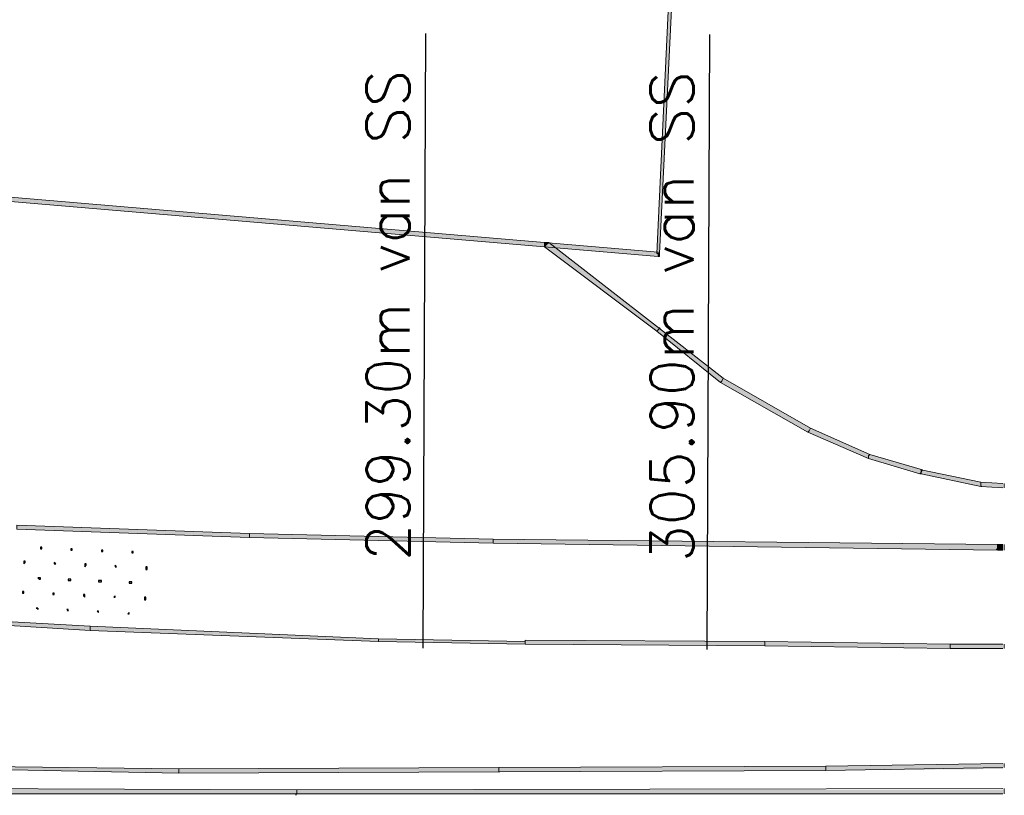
# Model space of a CAD drawing. Header units: millimetres. Extents: x -27 to 2301, y -256 to 766.
# Tile 84 of 97: x 389 to 412, y 95 to 113. Entities that reach past the tile are written whole.
import ezdxf
from ezdxf.enums import TextEntityAlignment as Align

# ---------------------------------------------------------------- set-up
doc = ezdxf.new("R2010")
doc.units = ezdxf.units.MM
doc.layers.add('SIV-ONDERGROND-ALG', color=251, linetype='Continuous')
doc.layers.add('SIV-VRI-MAATVOERING', color=7, linetype='Continuous')
doc.styles.add('ROMANS', font='romans.shx', dxfattribs={"width": 0.7})

# ---------------------------------------------------------------- blocks, each defined once
blk = doc.blocks.new('162')
at = {"style": 'ROMANS'}
blk.add_attdef('ARM.NR', text='', height=500, dxfattribs=at).set_placement((0, 0), align=Align.MIDDLE)

msp = doc.modelspace()

# ---------------------------------------------------------------- hatches: boundary and pattern name
at = {"layer": 'SIV-ONDERGROND-ALG'}
h = msp.add_hatch(color=256, dxfattribs=at)
h.dxf.hatch_style = 2
h.paths.add_polyline_path([(404.399, 123.565), (404.335, 123.565), (403.563, 107.161), (403.627, 107.161), (404.431, 123.565)])
h = msp.add_hatch(color=256, dxfattribs=at)
h.dxf.hatch_style = 2
h.paths.add_polyline_path([(403.595, 107.161), (403.595, 107.193), (386.901, 108.609), (386.901, 108.512), (403.595, 107.097)])
h = msp.add_hatch(color=256, dxfattribs=at)
h.dxf.hatch_style = 2
h.paths.add_polyline_path([(403.595, 105.392), (403.627, 105.424), (401.054, 107.419), (400.989, 107.354), (400.957, 107.322), (403.563, 105.36)])
h = msp.add_hatch(color=256, dxfattribs=at)
h.dxf.hatch_style = 2
h.paths.add_polyline_path([(400.957, 107.322), (400.957, 107.354), (400.957, 107.419), (401.054, 107.419), (400.989, 107.354)])
h = msp.add_hatch(color=256, dxfattribs=at)
h.dxf.hatch_style = 2
h.paths.add_polyline_path([(403.627, 107.161), (403.627, 107.129), (403.627, 107.097), (403.595, 107.097), (403.595, 107.161)])
h = msp.add_hatch(color=256, dxfattribs=at)
h.dxf.hatch_style = 2
h.paths.add_polyline_path([(403.627, 105.424), (403.627, 105.456), (403.659, 105.424)])
h = msp.add_hatch(color=256, dxfattribs=at)
h.dxf.hatch_style = 2
h.paths.add_polyline_path([(405.074, 104.202), (405.107, 104.266), (403.627, 105.424), (403.595, 105.392), (403.563, 105.36), (405.042, 104.17)])
h = msp.add_hatch(color=256, dxfattribs=at)
h.dxf.hatch_style = 2
h.paths.add_polyline_path([(407.101, 103.044), (407.133, 103.108), (405.107, 104.266), (405.074, 104.202), (405.042, 104.17), (407.069, 103.012)])
h = msp.add_hatch(color=256, dxfattribs=at)
h.dxf.hatch_style = 2
h.paths.add_polyline_path([(408.484, 102.465), (408.516, 102.497), (407.133, 103.108), (407.101, 103.044), (407.069, 103.012), (408.484, 102.401)])
h = msp.add_hatch(color=256, dxfattribs=at)
h.dxf.hatch_style = 2
h.paths.add_polyline_path([(409.706, 102.079), (409.738, 102.143), (408.516, 102.497), (408.484, 102.465), (408.484, 102.401), (409.674, 102.047)])
h = msp.add_hatch(color=256, dxfattribs=at)
h.dxf.hatch_style = 2
h.paths.add_polyline_path([(409.706, 102.047), (409.674, 102.047), (409.706, 102.079)])
h = msp.add_hatch(color=256, dxfattribs=at)
h.dxf.hatch_style = 2
h.paths.add_polyline_path([(411.089, 101.822), (411.089, 101.854), (409.706, 102.143), (409.706, 102.047), (411.089, 101.757)])
h = msp.add_hatch(color=256, dxfattribs=at)
h.dxf.hatch_style = 2
h.paths.add_polyline_path([(411.089, 101.854), (411.089, 101.757), (411.604, 101.725), (411.604, 101.822)])
h = msp.add_hatch(color=256, dxfattribs=at)
h.dxf.hatch_style = 2
h.paths.add_polyline_path([(411.089, 101.757), (411.089, 101.79), (411.121, 101.757)])
h = msp.add_hatch(color=256, dxfattribs=at)
h.dxf.hatch_style = 2
h.paths.add_polyline_path([(388.702, 100.793), (388.702, 100.76), (394.106, 100.567), (394.106, 100.664), (388.702, 100.857)])
h = msp.add_hatch(color=256, dxfattribs=at)
h.dxf.hatch_style = 2
h.paths.add_polyline_path([(394.106, 100.6), (394.106, 100.567), (399.767, 100.439), (399.767, 100.535), (394.106, 100.664)])
h = msp.add_hatch(color=256, dxfattribs=at)
h.dxf.hatch_style = 2
h.paths.add_polyline_path([(399.767, 100.471), (399.767, 100.439), (411.475, 100.278), (411.475, 100.407), (399.767, 100.535)])
h = msp.add_hatch(color=256, dxfattribs=at)
h.dxf.hatch_style = 2
h.paths.add_polyline_path([(411.604, 100.407), (411.475, 100.407), (411.475, 100.278), (411.604, 100.278)])
h = msp.add_hatch(color=256, dxfattribs=at)
h.dxf.hatch_style = 2
h.paths.add_polyline_path([(411.636, 100.407), (411.636, 100.278), (411.636, 100.342)])
h = msp.add_hatch(color=256, dxfattribs=at)
h.dxf.hatch_style = 2
h.paths.add_polyline_path([(411.443, 100.278), (411.443, 100.31), (411.475, 100.31), (411.475, 100.278)])
h = msp.add_hatch(color=256, dxfattribs=at)
h.dxf.hatch_style = 2
h.paths.add_polyline_path([(390.407, 98.477), (390.407, 98.509), (384.135, 98.863), (384.135, 98.798), (390.407, 98.412)])
h = msp.add_hatch(color=256, dxfattribs=at)
h.dxf.hatch_style = 2
h.paths.add_polyline_path([(390.375, 98.412), (390.407, 98.444), (390.407, 98.412)])
h = msp.add_hatch(color=256, dxfattribs=at)
h.dxf.hatch_style = 2
h.paths.add_polyline_path([(397.097, 98.187), (397.097, 98.219), (390.407, 98.509), (390.407, 98.412), (397.097, 98.155)])
h = msp.add_hatch(color=256, dxfattribs=at)
h.dxf.hatch_style = 2
h.paths.add_polyline_path([(400.507, 98.123), (400.507, 98.155), (397.097, 98.219), (397.097, 98.155), (400.507, 98.091)])
h = msp.add_hatch(color=256, dxfattribs=at)
h.dxf.hatch_style = 2
h.paths.add_polyline_path([(406.071, 98.091), (406.071, 98.155), (400.507, 98.187), (400.507, 98.091), (406.071, 98.058)])
h = msp.add_hatch(color=256, dxfattribs=at)
h.dxf.hatch_style = 2
h.paths.add_polyline_path([(410.382, 98.026), (410.382, 98.091), (406.071, 98.155), (406.071, 98.058), (410.382, 97.994)])
h = msp.add_hatch(color=256, dxfattribs=at)
h.dxf.hatch_style = 2
h.paths.add_polyline_path([(411.604, 98.091), (410.382, 98.091), (410.382, 97.994), (411.604, 97.994)])
h = msp.add_hatch(color=256, dxfattribs=at)
h.dxf.hatch_style = 2
h.paths.add_polyline_path([(411.636, 98.091), (411.636, 97.994), (411.636, 98.026)])
h = msp.add_hatch(color=256, dxfattribs=at)
h.dxf.hatch_style = 2
h.paths.add_polyline_path([(387.384, 95.228), (387.384, 95.196), (392.466, 95.099), (392.466, 95.196), (387.384, 95.26)])
h = msp.add_hatch(color=256, dxfattribs=at)
h.dxf.hatch_style = 2
h.paths.add_polyline_path([(392.466, 95.131), (392.466, 95.099), (399.896, 95.131), (399.896, 95.228), (392.466, 95.196)])
h = msp.add_hatch(color=256, dxfattribs=at)
h.dxf.hatch_style = 2
h.paths.add_polyline_path([(399.896, 95.164), (399.896, 95.131), (407.487, 95.164), (407.487, 95.26), (399.896, 95.228)])
h = msp.add_hatch(color=256, dxfattribs=at)
h.dxf.hatch_style = 2
h.paths.add_polyline_path([(411.604, 95.324), (407.487, 95.26), (407.487, 95.164), (411.604, 95.196)])
h = msp.add_hatch(color=256, dxfattribs=at)
h.dxf.hatch_style = 2
h.paths.add_polyline_path([(411.636, 95.324), (411.636, 95.196), (411.636, 95.26)])
h = msp.add_hatch(color=256, dxfattribs=at)
h.dxf.hatch_style = 2
h.paths.add_polyline_path([(399.896, 95.131), (399.928, 95.131), (399.896, 95.099)])
h = msp.add_hatch(color=256, dxfattribs=at)
h.dxf.hatch_style = 2
h.paths.add_polyline_path([(387.191, 94.681), (387.191, 94.617), (395.2, 94.617), (395.2, 94.713), (387.191, 94.745)])
h = msp.add_hatch(color=256, dxfattribs=at)
h.dxf.hatch_style = 2
h.paths.add_polyline_path([(411.604, 94.713), (395.2, 94.713), (395.2, 94.617), (411.604, 94.617)])
h = msp.add_hatch(color=256, dxfattribs=at)
h.dxf.hatch_style = 2
h.paths.add_polyline_path([(411.636, 94.745), (411.636, 94.617), (411.636, 94.681)])
h = msp.add_hatch(color=256, dxfattribs=at)
h.dxf.hatch_style = 2
h.paths.add_polyline_path([(395.168, 94.617), (395.2, 94.617), (395.2, 94.585), (395.168, 94.585)])

# ---------------------------------------------------------------- linework, layer by layer
at = {"layer": 'SIV-ONDERGROND-ALG', "lineweight": 5}
for points in [[(404.399, 123.565), (404.335, 123.565), (403.563, 107.161), (403.627, 107.161), (404.431, 123.565), (404.399, 123.565)], [(403.595, 107.161), (403.595, 107.193), (386.901, 108.609), (386.901, 108.512), (403.595, 107.097), (403.595, 107.161)], [(403.595, 105.392), (403.627, 105.424), (401.054, 107.419), (400.989, 107.354), (400.957, 107.322), (403.563, 105.36), (403.595, 105.392)], [(400.957, 107.322), (400.957, 107.354), (400.957, 107.419), (401.054, 107.419)], [(403.627, 107.161), (403.627, 107.129), (403.627, 107.097), (403.595, 107.097)], [(405.074, 104.202), (405.107, 104.266), (403.627, 105.424), (403.595, 105.392), (403.563, 105.36), (405.042, 104.17), (405.074, 104.202)], [(407.101, 103.044), (407.133, 103.108), (405.107, 104.266), (405.074, 104.202), (405.042, 104.17), (407.069, 103.012), (407.101, 103.044)], [(405.042, 104.17), (405.042, 104.17)], [(408.484, 102.465), (408.516, 102.497), (407.133, 103.108), (407.101, 103.044), (407.069, 103.012), (408.484, 102.401), (408.484, 102.465)], [(409.706, 102.079), (409.738, 102.143), (408.516, 102.497), (408.484, 102.465), (408.484, 102.401), (409.674, 102.047), (409.706, 102.079)], [(409.706, 102.047), (409.674, 102.047)], [(411.089, 101.822), (411.089, 101.854), (409.706, 102.143), (409.706, 102.047), (411.089, 101.757), (411.089, 101.822)], [(411.604, 101.822), (411.089, 101.854), (411.089, 101.757), (411.604, 101.725)], [(411.636, 101.757), (411.636, 101.822), (411.636, 101.822)], [(411.636, 101.725), (411.636, 101.725), (411.636, 101.757)], [(388.702, 100.793), (388.702, 100.76), (394.106, 100.567), (394.106, 100.664), (388.702, 100.857), (388.702, 100.793)], [(394.106, 100.6), (394.106, 100.567), (399.767, 100.439), (399.767, 100.535), (394.106, 100.664), (394.106, 100.6)], [(399.767, 100.471), (399.767, 100.439), (411.475, 100.278), (411.475, 100.407), (399.767, 100.535), (399.767, 100.471)], [(411.604, 100.407), (411.475, 100.407), (411.475, 100.342)], [(411.636, 100.278), (411.636, 100.278), (411.636, 100.407), (411.636, 100.407)], [(411.475, 100.342), (411.475, 100.278), (411.604, 100.278)], [(390.407, 98.477), (390.407, 98.509), (384.135, 98.863), (384.135, 98.798), (390.407, 98.412), (390.407, 98.477)], [(397.097, 98.187), (397.097, 98.219), (390.407, 98.509), (390.407, 98.412), (397.097, 98.155), (397.097, 98.187)], [(400.507, 98.123), (400.507, 98.155), (397.097, 98.219), (397.097, 98.155), (400.507, 98.091), (400.507, 98.123)], [(406.071, 98.091), (406.071, 98.155), (400.507, 98.187), (400.507, 98.091), (406.071, 98.058), (406.071, 98.091)], [(410.382, 98.026), (410.382, 98.091), (406.071, 98.155), (406.071, 98.058), (410.382, 97.994), (410.382, 98.026)], [(406.071, 98.155), (406.071, 98.155)], [(411.604, 98.091), (410.382, 98.091), (410.382, 97.994), (411.604, 97.994)], [(411.636, 98.026), (411.636, 98.091), (411.636, 98.091)], [(411.636, 97.994), (411.636, 97.994), (411.636, 98.026)], [(387.384, 95.228), (387.384, 95.196), (392.466, 95.099), (392.466, 95.196), (387.384, 95.26), (387.384, 95.228)], [(392.466, 95.131), (392.466, 95.099), (399.896, 95.131), (399.896, 95.228), (392.466, 95.196), (392.466, 95.131)], [(399.896, 95.164), (399.896, 95.131), (407.487, 95.164), (407.487, 95.26), (399.896, 95.228), (399.896, 95.164)], [(411.604, 95.324), (407.487, 95.26), (407.487, 95.196)], [(407.487, 95.196), (407.487, 95.164), (411.604, 95.228)], [(411.636, 95.228), (411.636, 95.324), (411.636, 95.324)], [(387.191, 94.681), (387.191, 94.617), (395.2, 94.617), (395.2, 94.713), (387.191, 94.745), (387.191, 94.681)], [(411.604, 94.745), (395.2, 94.713), (395.2, 94.649)], [(411.636, 94.617), (411.636, 94.745), (411.636, 94.745)], [(395.2, 94.649), (395.2, 94.617), (411.604, 94.617)]]:
    msp.add_lwpolyline(points, dxfattribs=at)
at = {"layer": 'SIV-ONDERGROND-ALG', "lineweight": 25}
for points in [[(389.281, 100.342), (389.281, 100.342), (389.249, 100.342), (389.249, 100.31), (389.281, 100.31), (389.281, 100.342)], [(389.957, 100.31), (389.957, 100.278), (389.989, 100.278), (389.989, 100.31), (389.957, 100.31)], [(390.697, 100.278), (390.697, 100.278), (390.664, 100.278), (390.664, 100.246), (390.697, 100.246), (390.697, 100.278)], [(391.404, 100.214), (391.404, 100.246), (391.372, 100.246), (391.372, 100.214), (391.404, 100.214)], [(388.895, 99.988), (388.895, 100.021), (388.863, 100.021), (388.863, 99.988), (388.863, 99.988), (388.863, 99.956), (388.895, 99.988)], [(389.603, 99.956), (389.571, 99.988), (389.571, 99.956), (389.571, 99.956), (389.603, 99.956), (389.603, 99.956)], [(390.311, 99.924), (390.311, 99.956), (390.278, 99.956), (390.278, 99.924), (390.278, 99.924), (390.278, 99.892), (390.311, 99.924)], [(391.018, 99.892), (390.986, 99.924), (390.986, 99.892), (390.986, 99.892), (390.986, 99.892), (391.018, 99.892), (391.018, 99.892)], [(391.726, 99.86), (391.726, 99.892), (391.694, 99.892), (391.694, 99.86), (391.694, 99.828), (391.726, 99.828), (391.726, 99.86)], [(389.249, 99.635), (389.249, 99.635), (389.185, 99.635), (389.185, 99.635), (389.217, 99.602), (389.249, 99.602), (389.249, 99.635)], [(389.957, 99.57), (389.957, 99.602), (389.892, 99.602), (389.892, 99.57), (389.957, 99.57)], [(390.664, 99.57), (390.664, 99.57), (390.6, 99.57), (390.6, 99.538), (390.664, 99.538), (390.664, 99.57)], [(391.372, 99.506), (391.372, 99.538), (391.308, 99.538), (391.308, 99.506), (391.34, 99.506), (391.372, 99.506)], [(388.863, 99.281), (388.863, 99.313), (388.831, 99.313), (388.831, 99.281), (388.863, 99.281)], [(389.571, 99.249), (389.571, 99.249), (389.571, 99.281), (389.539, 99.281), (389.539, 99.249), (389.571, 99.249), (389.571, 99.249)], [(390.278, 99.216), (390.278, 99.249), (390.246, 99.249), (390.246, 99.216), (390.278, 99.184), (390.278, 99.216), (390.278, 99.216)], [(390.986, 99.184), (390.986, 99.184), (390.986, 99.216), (390.954, 99.184), (390.954, 99.184), (390.986, 99.184), (390.986, 99.184)], [(391.694, 99.152), (391.694, 99.184), (391.662, 99.184), (391.662, 99.12), (391.694, 99.12), (391.694, 99.152)], [(389.185, 98.927), (389.185, 98.927), (389.185, 98.927), (389.153, 98.927), (389.185, 98.927), (389.185, 98.895), (389.185, 98.895), (389.185, 98.927)], [(389.892, 98.863), (389.892, 98.895), (389.86, 98.895), (389.892, 98.863), (389.892, 98.863)], [(390.6, 98.863), (390.6, 98.863), (390.6, 98.863), (390.568, 98.863), (390.6, 98.83), (390.6, 98.83), (390.6, 98.863)], [(391.308, 98.798), (391.308, 98.83), (391.308, 98.83), (391.276, 98.798), (391.308, 98.798), (391.308, 98.798), (391.308, 98.798)]]:
    msp.add_lwpolyline(points, dxfattribs=at)
at = {"layer": 'SIV-VRI-MAATVOERING'}
for p, q in [((398.137, 97.999), (398.199, 112.274)), ((404.737, 97.971), (404.799, 112.245))]:
    msp.add_line(p, q, dxfattribs=at)

# ---------------------------------------------------------------- block references
ref = msp.add_blockref('162', (397.774, 102.633), dxfattribs=dict(at, xscale=0.001999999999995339, yscale=0.001999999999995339, zscale=0.001999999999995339, rotation=90))
ref.add_attrib('ARM.NR', '299.30m van SS', dxfattribs={"layer": '0', "height": 1, "rotation": 90, "style": 'ROMANS'}).set_placement((397.319, 105.725), align=Align.MIDDLE)
ref = msp.add_blockref('162', (404.374, 102.604), dxfattribs=dict(at, xscale=0.001999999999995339, yscale=0.001999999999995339, zscale=0.001999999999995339, rotation=90))
ref.add_attrib('ARM.NR', '305.90m van SS', dxfattribs={"layer": '0', "height": 1, "rotation": 90, "style": 'ROMANS'}).set_placement((403.919, 105.697), align=Align.MIDDLE)

doc.saveas('drawing.dxf')
